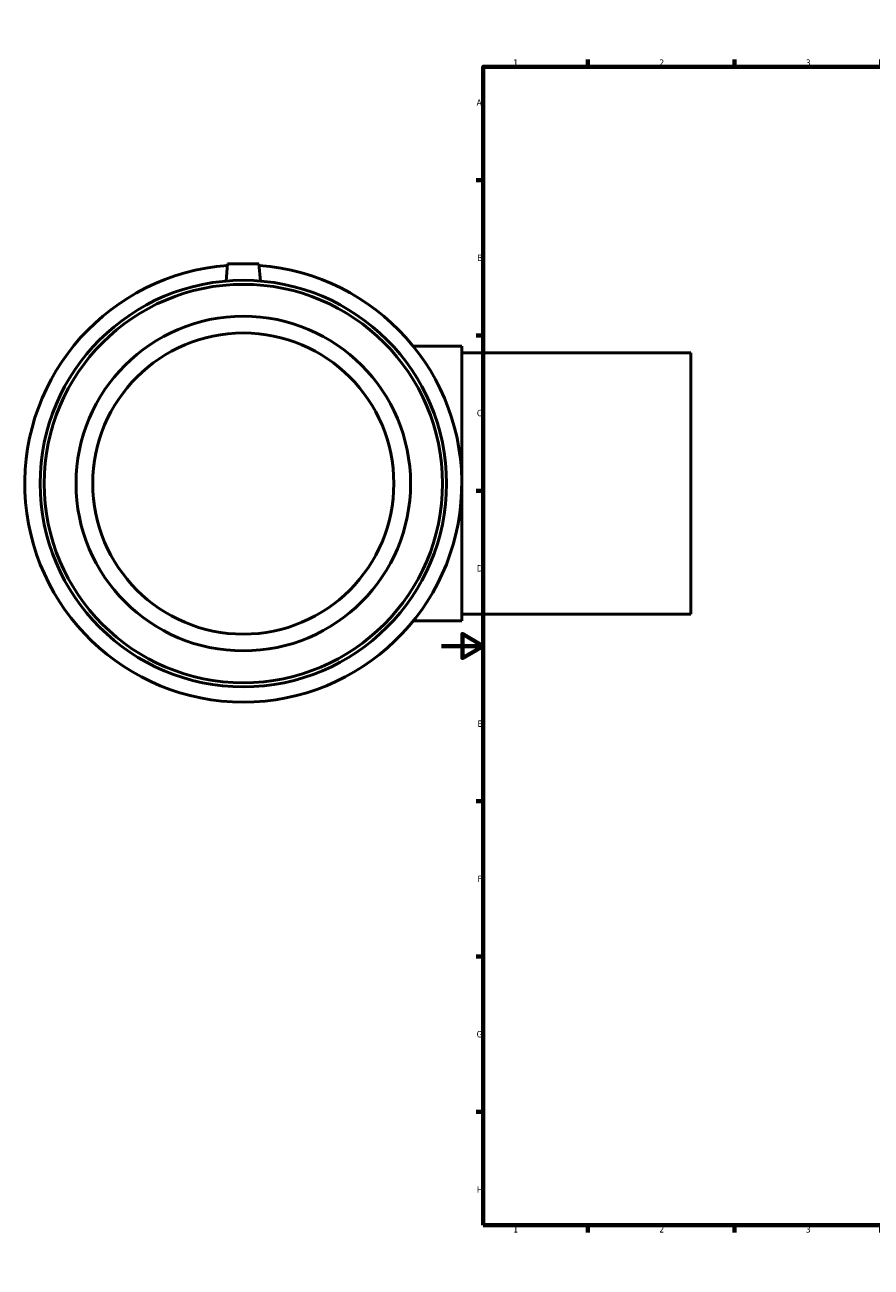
# Model space of a CAD drawing. Header units: millimetres. Extents: x -353 to 1541, y -251 to 1236.
# Tile 1 of 7: x -199 to 206, y 0 to 594. Entities that reach past the tile are written whole.
import ezdxf

# ---------------------------------------------------------------- set-up
doc = ezdxf.new("R2010")
doc.units = ezdxf.units.MM
doc.layers.add('Border (ANSI)', color=7, linetype='Continuous', lineweight=70)
doc.layers.add('Visible (ANSI)', color=7, linetype='Continuous', lineweight=50)
doc.styles.add('Note Text (ANSI)', font='tahoma.ttf')

# ---------------------------------------------------------------- blocks, each defined once
blk = doc.blocks.new('Borders Default Border')
at = {"layer": 'Border (ANSI)'}
for p, q in [((70.08, 574), (70.08, 577.45)), ((140.17, 574), (140.17, 577.45)), ((210.25, 574), (210.25, 577.45)), ((280.33, 574), (280.33, 577.45)), ((350.42, 574), (350.42, 577.45)), ((490.58, 574), (490.58, 577.45)), ((560.67, 574), (560.67, 577.45)), ((630.75, 574), (630.75, 577.45)), ((700.83, 574), (700.83, 577.45)), ((770.92, 574), (770.92, 577.45)), ((20, 519.75), (16.55, 519.75)), ((821, 519.75), (824.45, 519.75)), ((20, 445.5), (16.55, 445.5)), ((821, 445.5), (824.45, 445.5)), ((20, 371.25), (16.55, 371.25)), ((821, 371.25), (824.45, 371.25)), ((20, 222.75), (16.55, 222.75)), ((821, 222.75), (824.45, 222.75)), ((20, 148.5), (16.55, 148.5)), ((821, 148.5), (824.45, 148.5)), ((20, 74.25), (16.55, 74.25)), ((821, 74.25), (824.45, 74.25)), ((70.08, 20), (70.08, 16.55)), ((140.17, 20), (140.17, 16.55)), ((210.25, 20), (210.25, 16.55)), ((280.33, 20), (280.33, 16.55)), ((350.42, 20), (350.42, 16.55)), ((490.58, 20), (490.58, 16.55)), ((560.67, 20), (560.67, 16.55)), ((630.75, 20), (630.75, 16.55)), ((700.83, 20), (700.83, 16.55)), ((770.92, 20), (770.92, 16.55))]:
    blk.add_line(p, q, dxfattribs=at)
at = {"layer": 'Border (ANSI)', "flags": 128}
for points in [[(420.5, 594), (420.5, 574), (414.73, 584), (426.27, 584), (420.5, 574)], [(20, 20), (20, 574), (821, 574), (821, 20), (20, 20)], [(0, 297), (20, 297), (10, 302.77), (10, 291.23), (20, 297)], [(841, 297), (821, 297), (831, 302.77), (831, 291.23), (821, 297)], [(420.5, 0), (420.5, 20), (414.73, 10), (426.27, 10), (420.5, 20)]]:
    blk.add_lwpolyline(points, dxfattribs=at)
at = {"layer": 'Border (ANSI)', "color": 230, "true_color": 0xff0080, "attachment_point": 7, "style": 'Note Text (ANSI)'}
for s, insert, char_height in [('1', (34.35, 574.4), 3.05), ('2', (104.2, 574.4), 3.05), ('3', (174.26, 574.34), 3.05), ('4', (244.23, 574.4), 3.05), ('5', (314.48, 574.34), 3.05), ('6', (384.49, 574.34), 3.05), ('7', (454.6, 574.4), 3.05), ('8', (524.63, 574.33), 3.05), ('9', (594.7, 574.34), 3.05), ('10', (663.96, 574.34), 3.048), ('11', (734.04, 574.4), 3.048), ('12', (804.13, 574.4), 3.048), ('A', (16.78, 555.35), 3.05), ('A', (821.63, 555.35), 3.05), ('B', (17.15, 481.1), 3.05), ('B', (821.99, 481.1), 3.05), ('C', (16.95, 406.8), 3.05), ('C', (821.8, 406.8), 3.05), ('D', (16.96, 332.6), 3.05), ('D', (821.81, 332.6), 3.05), ('E', (17.21, 258.35), 3.05), ('E', (822.05, 258.35), 3.05), ('F', (17.29, 184.1), 3.05), ('F', (822.14, 184.1), 3.05), ('G', (16.81, 109.79), 3.05), ('G', (821.66, 109.79), 3.05), ('H', (16.97, 35.6), 3.05), ('H', (821.81, 35.6), 3.05), ('1', (34.35, 16.55), 3.05), ('2', (104.2, 16.55), 3.05), ('3', (174.26, 16.49), 3.05), ('4', (244.23, 16.55), 3.05), ('5', (314.48, 16.49), 3.05), ('6', (384.49, 16.49), 3.05), ('7', (454.6, 16.55), 3.05), ('8', (524.63, 16.48), 3.05), ('9', (594.7, 16.49), 3.05), ('10', (663.96, 16.49), 3.048), ('11', (734.04, 16.55), 3.048), ('12', (804.13, 16.55), 3.048)]:
    blk.add_mtext(s, dxfattribs=dict(at, insert=insert, char_height=char_height))

msp = doc.modelspace()

# ---------------------------------------------------------------- linework, layer by layer
at = {"layer": 'Visible (ANSI)'}
for p, q in [((-102.291, 479.677), (-103.006, 471.515)), ((-87.291, 479.677), (-102.291, 479.677)), ((-87.291, 479.677), (-86.577, 471.515)), ((9.709, 440.302), (-13.467, 440.302)), ((9.709, 440.302), (9.709, 309.052)), ((119.209, 437.177), (9.709, 437.177)), ((119.209, 312.177), (119.209, 437.177)), ((9.709, 309.052), (-13.467, 309.052)), ((119.209, 312.177), (9.709, 312.177))]:
    msp.add_line(p, q, dxfattribs=at)
for radius in [97.185, 95.241, 80, 72]:
    msp.add_circle((-94.791, 374.677), radius, dxfattribs=at)
msp.add_arc((-94.791, 374.677), 104.5, 94.152919, 85.847081, dxfattribs=at)

# ---------------------------------------------------------------- block references
msp.add_blockref('Borders Default Border', (0, 0))

doc.saveas('drawing.dxf')
